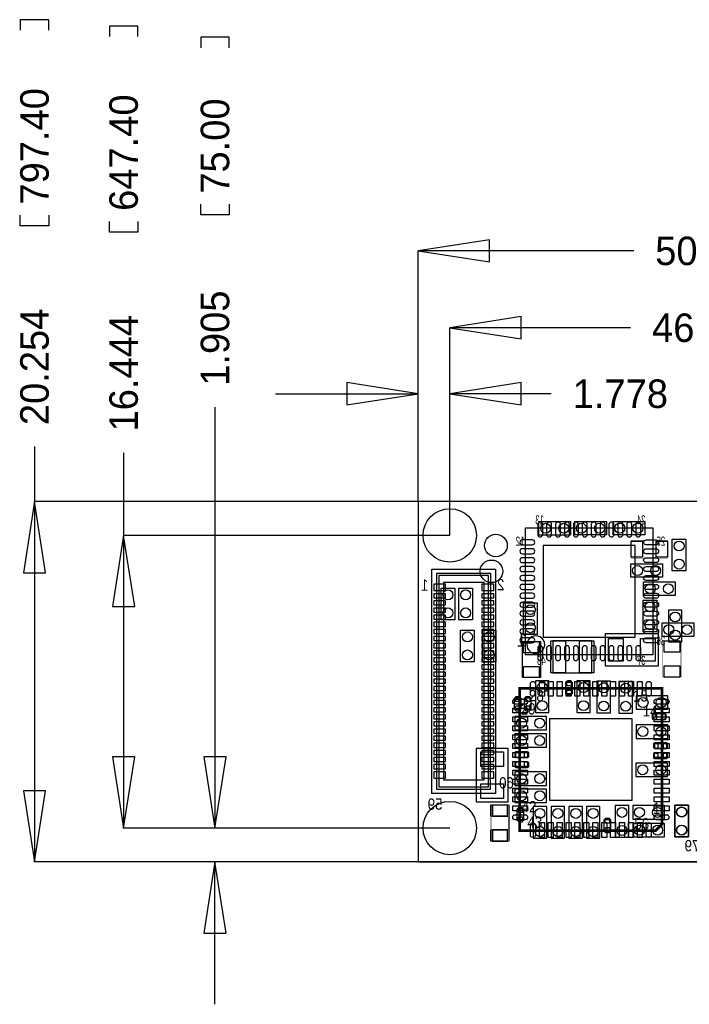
# Model space of a CAD drawing. Extents: x -22.4 to 58.4, y -8 to 47.3.
# Tile 1 of 6: x -22.4 to 15.2, y -8 to 47.3. Entities that reach past the tile are written whole.
import ezdxf

# ---------------------------------------------------------------- set-up
doc = ezdxf.new("R2010")
doc.units = 0
for name, color, linetype in [('BG_DIMENSION', 2, 'CONTINUOUS'), ('BG_OUTLINE', 3, 'CONTINUOUS'), ('PG_ASSEMBLY_BOTTOM', 30, 'CONTINUOUS'), ('PG_ASSEMBLY_TOP', 4, 'CONTINUOUS'), ('PIN_BOTTOM', 6, 'CONTINUOUS'), ('PIN_TOP', 160, 'CONTINUOUS')]:
    doc.layers.add(name, color=color, linetype=linetype)

msp = doc.modelspace()

# ---------------------------------------------------------------- linework, layer by layer
at = {"layer": 'BG_DIMENSION'}
for points in [[(-20.7391, 46.736), (-20.7391, 47.3329), (-22.3393, 47.3329), (-22.3393, 46.736)], [(-15.7353, 46.3804), (-15.7353, 46.9773), (-17.3355, 46.9773), (-17.3355, 46.3804)], [(-10.6045, 45.7454), (-10.6045, 46.3423), (-12.2047, 46.3423), (-12.2047, 45.7454)], [(-10.6045, 36.957), (-10.6045, 36.3601), (-12.2047, 36.3601), (-12.2047, 36.957)], [(-20.7391, 36.3474), (-20.7391, 35.7505), (-22.3393, 35.7505), (-22.3393, 36.3474)], [(-15.7353, 35.9918), (-15.7353, 35.3949), (-17.3355, 35.3949), (-17.3355, 35.9918)], [(12.10945, 34.3408), (0, 34.3408)], [(0, 20.25396), (0, 34.3408)], [(11.93165, 30.0228), (1.778, 30.0228)], [(1.778, 18.34896), (1.778, 30.0228)], [(-7.999984, 26.3144), (0, 26.3144)], [(0, 20.25396), (0, 26.3144)], [(7.47395, 26.3144), (1.778, 26.3144)], [(1.778, 18.34896), (1.778, 26.3144)], [(-11.4046, 25.55875), (-11.4046, 1.905)], [(-21.5392, 23.34895), (-21.5392, 20.25396)], [(-16.5354, 22.99335), (-16.5354, 18.34896)], [(-21.5392, 20.25396), (-21.5392, 0)], [(0, 20.25396), (-21.5392, 20.25396)], [(-16.5354, 18.34896), (-16.5354, 1.905)], [(1.778, 18.34896), (-16.5354, 18.34896)], [(1.778, 1.905), (-16.5354, 1.905)], [(1.778, 1.905), (-11.4046, 1.905)], [(0, 0), (-21.5392, 0)], [(-11.4046, -7.999984), (-11.4046, 0)], [(0, 0), (-11.4046, 0)]]:
    msp.add_lwpolyline(points, dxfattribs=at)
for points in [[(3.999992, 34.96564), (0, 34.3408), (3.999992, 33.71596)], [(5.777992, 30.64764), (1.778, 30.0228), (5.777992, 29.39796)], [(-3.999992, 25.68956), (0, 26.3144), (-3.999992, 26.93924)], [(5.777992, 26.93924), (1.778, 26.3144), (5.777992, 25.68956)], [(-20.91436, 16.253968), (-21.5392, 20.25396), (-22.16404, 16.253968)], [(-15.91056, 14.348968), (-16.5354, 18.34896), (-17.16024, 14.348968)], [(-17.16024, 5.904992), (-16.5354, 1.905), (-15.91056, 5.904992)], [(-12.02944, 5.904992), (-11.4046, 1.905), (-10.77976, 5.904992)], [(-22.16404, 3.999992), (-21.5392, 0), (-20.91436, 3.999992)], [(-10.77976, -3.999992), (-11.4046, 0), (-12.02944, -3.999992)]]:
    msp.add_lwpolyline(points, close=True, dxfattribs=at)
at = {"layer": 'BG_OUTLINE'}
msp.add_lwpolyline([(50.378106, 0), (50.378106, 20.25396), (0, 20.25396), (0, 0)], close=True, dxfattribs=at)
msp.add_lwpolyline([(50.378106, 0), (0, 0)], dxfattribs=at)
at = {"layer": 'PG_ASSEMBLY_BOTTOM'}
for points in [[(6.03123, 18.78457), (13.18133, 18.78457), (13.18133, 11.63447), (6.03123, 11.63447)], [(4.350258, 16.454882), (4.34848, 3.851656), (0.76962, 3.851656), (0.770382, 16.454882)], [(1.03632, 16.218916), (1.03124, 4.082796), (4.06908, 4.082796), (4.08432, 16.218916)], [(1.41732, 15.710916), (1.41732, 4.611116), (3.70078, 4.606036), (3.70332, 15.710916)], [(14.81328, 12.36726), (14.81328, 14.14526), (14.05128, 14.14526), (14.05128, 12.36726)], [(7.34822, 8.40232), (7.34822, 10.18032), (6.58622, 10.18032), (6.58622, 8.40232)], [(8.65632, 10.1092), (8.65632, 9.4488), (8.30072, 9.4488), (8.30072, 10.1092)], [(9.66724, 8.40232), (9.66724, 10.18032), (8.90524, 10.18032), (8.90524, 8.40232)], [(10.80008, 8.38454), (10.80008, 10.16254), (10.03808, 10.16254), (10.03808, 8.38454)], [(12.03706, 8.36676), (12.03706, 10.14476), (11.27506, 10.14476), (11.27506, 8.36676)], [(5.41528, 8.5598), (5.41528, 9.2202), (5.77088, 9.2202), (5.77088, 8.5598)], [(6.3373, 9.2202), (6.3373, 8.5598), (5.9817, 8.5598), (5.9817, 9.2202)], [(12.24788, 8.58012), (14.02588, 8.58012), (14.02588, 9.34212), (12.24788, 9.34212)], [(13.86586, 7.99338), (13.20546, 7.99338), (13.20546, 8.34898), (13.86586, 8.34898)], [(7.20852, 8.18134), (5.43052, 8.18134), (5.43052, 7.41934), (7.20852, 7.41934)], [(7.20598, 7.20344), (5.42798, 7.20344), (5.42798, 6.44144), (7.20598, 6.44144)], [(12.23772, 6.9469), (14.01572, 6.9469), (14.01572, 7.7089), (12.23772, 7.7089)], [(13.94714, 6.36524), (13.28674, 6.36524), (13.28674, 6.72084), (13.94714, 6.72084)], [(5.48894, 6.21284), (6.14934, 6.21284), (6.14934, 5.85724), (5.48894, 5.85724)], [(13.93952, 5.78612), (13.27912, 5.78612), (13.27912, 6.14172), (13.93952, 6.14172)], [(5.48894, 5.64134), (6.14934, 5.64134), (6.14934, 5.28574), (5.48894, 5.28574)], [(12.22756, 4.79806), (14.00556, 4.79806), (14.00556, 5.56006), (12.22756, 5.56006)], [(7.20852, 5.06476), (5.43052, 5.06476), (5.43052, 4.30276), (7.20852, 4.30276)], [(7.21106, 4.09956), (5.43306, 4.09956), (5.43306, 3.33756), (7.21106, 3.33756)], [(5.56768, 2.32664), (5.56768, 2.98704), (5.92328, 2.98704), (5.92328, 2.32664)], [(6.46176, 3.10896), (6.46176, 1.33096), (7.22376, 1.33096), (7.22376, 3.10896)], [(7.46506, 3.10896), (7.46506, 1.33096), (8.22706, 1.33096), (8.22706, 3.10896)], [(8.4709, 3.10896), (8.4709, 1.33096), (9.2329, 1.33096), (9.2329, 3.10896)], [(9.44626, 3.10896), (9.44626, 1.33096), (10.20826, 1.33096), (10.20826, 3.10896)], [(11.06678, 3.16738), (11.06678, 1.38938), (11.82878, 1.38938), (11.82878, 3.16738)], [(13.82522, 3.16738), (12.04722, 3.16738), (12.04722, 2.40538), (13.82522, 2.40538)], [(14.42212, 3.18516), (14.42212, 1.40716), (15.18412, 1.40716), (15.18412, 3.18516)], [(10.44702, 1.7272), (10.44702, 2.3876), (10.80262, 2.3876), (10.80262, 1.7272)], [(12.0523, 1.40462), (13.8303, 1.40462), (13.8303, 2.16662), (12.0523, 2.16662)]]:
    msp.add_lwpolyline(points, close=True, dxfattribs=at)
msp.add_lwpolyline([(1.16332, 16.091916), (1.1557, 4.227576), (3.95478, 4.227576), (3.95732, 16.091916), (1.16332, 16.091916), (1.16332, 15.964916)], dxfattribs=at)
msp.add_lwpolyline([(7.106412, 12.209526, 1), (6.106148, 12.209514, 1)], format="xyb", close=True, dxfattribs=at)
at = {"layer": 'PG_ASSEMBLY_BOTTOM', "const_width": 0.0254}
msp.add_lwpolyline([(5.12064, 1.1684), (5.12064, 3.2004), (4.10464, 3.2004), (4.10464, 1.1684)], close=True, dxfattribs=at)
at = {"layer": 'PG_ASSEMBLY_TOP'}
for points in [[(6.7818, 19.13128), (8.5598, 19.13128), (8.5598, 18.36928), (6.7818, 18.36928)], [(10.56894, 18.37436), (8.79094, 18.37436), (8.79094, 19.13636), (10.56894, 19.13636)], [(10.94232, 19.1389), (12.72032, 19.1389), (12.72032, 18.3769), (10.94232, 18.3769)], [(14.27226, 16.3576), (14.27226, 18.1356), (15.03426, 18.1356), (15.03426, 16.3576)], [(11.94054, 16.75892), (13.71854, 16.75892), (13.71854, 15.99692), (11.94054, 15.99692)], [(12.65174, 15.7353), (14.42974, 15.7353), (14.42974, 14.9733), (12.65174, 14.9733)], [(1.2954, 13.6144), (1.2954, 15.3924), (2.0574, 15.3924), (2.0574, 13.6144)], [(2.286, 13.6144), (2.286, 15.3924), (3.048, 15.3924), (3.048, 13.6144)], [(6.68274, 14.55928), (6.68274, 12.78128), (5.92074, 12.78128), (5.92074, 14.55928)], [(13.3985, 14.7193), (13.3985, 12.9413), (12.6365, 12.9413), (12.6365, 14.7193)], [(15.47368, 12.67206), (13.69568, 12.67206), (13.69568, 13.43406), (15.47368, 13.43406)], [(3.1496, 13.0302), (3.1496, 11.2522), (2.3876, 11.2522), (2.3876, 13.0302)], [(4.3688, 13.0302), (4.3688, 11.2522), (3.6068, 11.2522), (3.6068, 13.0302)], [(10.496296, 11.017758), (13.496544, 11.017758), (13.496544, 12.817602), (10.496296, 12.817602)], [(5.85216, 10.35812), (5.85216, 12.39012), (6.86816, 12.39012), (6.86816, 10.35812)], [(7.561326, 10.631678), (9.761474, 10.631678), (9.761474, 12.431522), (7.561326, 12.431522)], [(3.260598, 6.379464), (3.260598, 3.379216), (5.060442, 3.379216), (5.060442, 6.379464)], [(15.17142, 3.19024), (15.17142, 1.41224), (14.40942, 1.41224), (14.40942, 3.19024)]]:
    msp.add_lwpolyline(points, close=True, dxfattribs=at)
for points, const_width in [([(11.96086, 18.08226), (13.99286, 18.08226), (13.99286, 17.06626), (11.96086, 17.06626)], 0.0254), ([(13.7414, 10.39368), (13.7414, 12.42568), (14.7574, 12.42568), (14.7574, 10.39368)], 0.0254), ([(13.697712, 2.131314), (13.697712, 9.760712), (5.697728, 9.760712), (5.697728, 1.760728), (13.327126, 1.760728)], 0.1524), ([(4.04622, 1.17094), (4.04622, 3.20294), (5.06222, 3.20294), (5.06222, 1.17094)], 0.0254)]:
    msp.add_lwpolyline(points, close=True, dxfattribs=dict(at, const_width=const_width))
at = {"layer": 'PIN_BOTTOM'}
for points in [[(6.995922, 18.405094), (6.995922, 18.963894, 1), (6.716522, 18.963894), (6.716522, 18.405094, 1)], [(7.496048, 18.405094), (7.496048, 18.963894, 1), (7.216648, 18.963894), (7.216648, 18.405094, 1)], [(7.99592, 18.405094), (7.99592, 18.963894, 1), (7.71652, 18.963894), (7.71652, 18.405094, 1)], [(8.496046, 18.405094), (8.496046, 18.963894, 1), (8.216646, 18.963894), (8.216646, 18.405094, 1)], [(8.995918, 18.405094), (8.995918, 18.963894, 1), (8.716518, 18.963894), (8.716518, 18.405094, 1)], [(9.496044, 18.405094), (9.496044, 18.963894, 1), (9.216644, 18.963894), (9.216644, 18.405094, 1)], [(9.995916, 18.405094), (9.995916, 18.963894, 1), (9.716516, 18.963894), (9.716516, 18.405094, 1)], [(10.496042, 18.405094), (10.496042, 18.963894, 1), (10.216642, 18.963894), (10.216642, 18.405094, 1)], [(10.995914, 18.405094), (10.995914, 18.963894, 1), (10.716514, 18.963894), (10.716514, 18.405094, 1)], [(11.49604, 18.405094), (11.49604, 18.963894, 1), (11.21664, 18.963894), (11.21664, 18.405094, 1)], [(11.995912, 18.405094), (11.995912, 18.963894, 1), (11.716512, 18.963894), (11.716512, 18.405094, 1)], [(12.496038, 18.405094), (12.496038, 18.963894, 1), (12.216638, 18.963894), (12.216638, 18.405094, 1)], [(6.410706, 18.099278), (5.851906, 18.099278, 1), (5.851906, 17.819878), (6.410706, 17.819878, 1)], [(13.360654, 17.819878), (12.801854, 17.819878, -1), (12.801854, 18.099278), (13.360654, 18.099278, -1)], [(6.410706, 17.599152), (5.851906, 17.599152, 1), (5.851906, 17.319752), (6.410706, 17.319752, 1)], [(13.360654, 17.319752), (12.801854, 17.319752, -1), (12.801854, 17.599152), (13.360654, 17.599152, -1)], [(6.410706, 17.09928), (5.851906, 17.09928, 1), (5.851906, 16.81988), (6.410706, 16.81988, 1)], [(13.360654, 16.81988), (12.801854, 16.81988, -1), (12.801854, 17.09928), (13.360654, 17.09928, -1)], [(6.410706, 16.599154), (5.851906, 16.599154, 1), (5.851906, 16.319754), (6.410706, 16.319754, 1)], [(6.410706, 16.099282), (5.851906, 16.099282, 1), (5.851906, 15.819882), (6.410706, 15.819882, 1)], [(13.360654, 16.319754), (12.801854, 16.319754, -1), (12.801854, 16.599154), (13.360654, 16.599154, -1)], [(13.360654, 15.819882), (12.801854, 15.819882, -1), (12.801854, 16.099282), (13.360654, 16.099282, -1)], [(6.410706, 15.599156), (5.851906, 15.599156, 1), (5.851906, 15.319756), (6.410706, 15.319756, 1)], [(13.360654, 15.319756), (12.801854, 15.319756, -1), (12.801854, 15.599156), (13.360654, 15.599156, -1)], [(6.410706, 15.099284), (5.851906, 15.099284, 1), (5.851906, 14.819884), (6.410706, 14.819884, 1)], [(13.360654, 14.819884), (12.801854, 14.819884, -1), (12.801854, 15.099284), (13.360654, 15.099284, -1)], [(6.410706, 14.599158), (5.851906, 14.599158, 1), (5.851906, 14.319758), (6.410706, 14.319758, 1)], [(13.360654, 14.319758), (12.801854, 14.319758, -1), (12.801854, 14.599158), (13.360654, 14.599158, -1)], [(6.410706, 14.099286), (5.851906, 14.099286, 1), (5.851906, 13.819886), (6.410706, 13.819886, 1)], [(13.360654, 13.819886), (12.801854, 13.819886, -1), (12.801854, 14.099286), (13.360654, 14.099286, -1)], [(6.410706, 13.59916), (5.851906, 13.59916, 1), (5.851906, 13.31976), (6.410706, 13.31976, 1)], [(13.360654, 13.31976), (12.801854, 13.31976, -1), (12.801854, 13.59916), (13.360654, 13.59916, -1)], [(6.410706, 13.099288), (5.851906, 13.099288, 1), (5.851906, 12.819888), (6.410706, 12.819888, 1)], [(13.360654, 12.819888), (12.801854, 12.819888, -1), (12.801854, 13.099288), (13.360654, 13.099288, -1)], [(6.410706, 12.599162), (5.851906, 12.599162, 1), (5.851906, 12.319762), (6.410706, 12.319762, 1)], [(13.360654, 12.319762), (12.801854, 12.319762, -1), (12.801854, 12.599162), (13.360654, 12.599162, -1)], [(6.716522, 12.013946), (6.716522, 11.455146, 1), (6.995922, 11.455146), (6.995922, 12.013946, 1)], [(7.216648, 12.013946), (7.216648, 11.455146, 1), (7.496048, 11.455146), (7.496048, 12.013946, 1)], [(7.71652, 12.013946), (7.71652, 11.455146, 1), (7.99592, 11.455146), (7.99592, 12.013946, 1)], [(8.216646, 12.013946), (8.216646, 11.455146, 1), (8.496046, 11.455146), (8.496046, 12.013946, 1)], [(8.716518, 12.013946), (8.716518, 11.455146, 1), (8.995918, 11.455146), (8.995918, 12.013946, 1)], [(9.216644, 12.013946), (9.216644, 11.455146, 1), (9.496044, 11.455146), (9.496044, 12.013946, 1)], [(9.716516, 12.013946), (9.716516, 11.455146, 1), (9.995916, 11.455146), (9.995916, 12.013946, 1)], [(10.216642, 12.013946), (10.216642, 11.455146, 1), (10.496042, 11.455146), (10.496042, 12.013946, 1)], [(10.716514, 12.013946), (10.716514, 11.455146, 1), (10.995914, 11.455146), (10.995914, 12.013946, 1)], [(11.21664, 12.013946), (11.21664, 11.455146, 1), (11.49604, 11.455146), (11.49604, 12.013946, 1)], [(11.716512, 12.013946), (11.716512, 11.455146, 1), (11.995912, 11.455146), (11.995912, 12.013946, 1)], [(12.216638, 12.013946), (12.216638, 11.455146, 1), (12.496038, 11.455146), (12.496038, 12.013946, 1)], [(8.38962, 10.1727, 0.414214), (8.33882, 10.1219), (8.33882, 9.9695, 0.414214), (8.38962, 9.9187), (8.56742, 9.9187, 0.414214), (8.61822, 9.9695), (8.61822, 10.1219, 0.414214), (8.56742, 10.1727)], [(8.38962, 9.6393, 0.414214), (8.33882, 9.5885), (8.33882, 9.4361, 0.414214), (8.38962, 9.3853), (8.56742, 9.3853, 0.414214), (8.61822, 9.4361), (8.61822, 9.5885, 0.414214), (8.56742, 9.6393)], [(5.68198, 9.0297, 0.414214), (5.73278, 9.0805), (5.73278, 9.2329, 0.414214), (5.68198, 9.2837), (5.50418, 9.2837, 0.414214), (5.45338, 9.2329), (5.45338, 9.0805, 0.414214), (5.50418, 9.0297)], [(6.0706, 9.2837, 0.414214), (6.0198, 9.2329), (6.0198, 9.0805, 0.414214), (6.0706, 9.0297), (6.2484, 9.0297, 0.414214), (6.2992, 9.0805), (6.2992, 9.2329, 0.414214), (6.2484, 9.2837)], [(5.68198, 8.4963, 0.414214), (5.73278, 8.5471), (5.73278, 8.6995, 0.414214), (5.68198, 8.7503), (5.50418, 8.7503, 0.414214), (5.45338, 8.6995), (5.45338, 8.5471, 0.414214), (5.50418, 8.4963)], [(6.0706, 8.7503, 0.414214), (6.0198, 8.6995), (6.0198, 8.5471, 0.414214), (6.0706, 8.4963), (6.2484, 8.4963, 0.414214), (6.2992, 8.5471), (6.2992, 8.6995, 0.414214), (6.2484, 8.7503)], [(13.39596, 8.26008, 0.414214), (13.34516, 8.31088), (13.19276, 8.31088, 0.414214), (13.14196, 8.26008), (13.14196, 8.08228, 0.414214), (13.19276, 8.03148), (13.34516, 8.03148, 0.414214), (13.39596, 8.08228)], [(13.92936, 8.26008, 0.414214), (13.87856, 8.31088), (13.72616, 8.31088, 0.414214), (13.67536, 8.26008), (13.67536, 8.08228, 0.414214), (13.72616, 8.03148), (13.87856, 8.03148, 0.414214), (13.92936, 8.08228)], [(13.47724, 6.63194, 0.414214), (13.42644, 6.68274), (13.27404, 6.68274, 0.414214), (13.22324, 6.63194), (13.22324, 6.45414, 0.414214), (13.27404, 6.40334), (13.42644, 6.40334, 0.414214), (13.47724, 6.45414)], [(14.01064, 6.63194, 0.414214), (13.95984, 6.68274), (13.80744, 6.68274, 0.414214), (13.75664, 6.63194), (13.75664, 6.45414, 0.414214), (13.80744, 6.40334), (13.95984, 6.40334, 0.414214), (14.01064, 6.45414)], [(5.42544, 5.94614, 0.414214), (5.47624, 5.89534), (5.62864, 5.89534, 0.414214), (5.67944, 5.94614), (5.67944, 6.12394, 0.414214), (5.62864, 6.17474), (5.47624, 6.17474, 0.414214), (5.42544, 6.12394)], [(5.95884, 5.94614, 0.414214), (6.00964, 5.89534), (6.16204, 5.89534, 0.414214), (6.21284, 5.94614), (6.21284, 6.12394, 0.414214), (6.16204, 6.17474), (6.00964, 6.17474, 0.414214), (5.95884, 6.12394)], [(13.46962, 6.05282, 0.414214), (13.41882, 6.10362), (13.26642, 6.10362, 0.414214), (13.21562, 6.05282), (13.21562, 5.87502, 0.414214), (13.26642, 5.82422), (13.41882, 5.82422, 0.414214), (13.46962, 5.87502)], [(14.00302, 6.05282, 0.414214), (13.95222, 6.10362), (13.79982, 6.10362, 0.414214), (13.74902, 6.05282), (13.74902, 5.87502, 0.414214), (13.79982, 5.82422), (13.95222, 5.82422, 0.414214), (14.00302, 5.87502)], [(5.42544, 5.37464, 0.414214), (5.47624, 5.32384), (5.62864, 5.32384, 0.414214), (5.67944, 5.37464), (5.67944, 5.55244, 0.414214), (5.62864, 5.60324), (5.47624, 5.60324, 0.414214), (5.42544, 5.55244)], [(5.95884, 5.37464, 0.414214), (6.00964, 5.32384), (6.16204, 5.32384, 0.414214), (6.21284, 5.37464), (6.21284, 5.55244, 0.414214), (6.16204, 5.60324), (6.00964, 5.60324, 0.414214), (5.95884, 5.55244)], [(5.83438, 2.79654, 0.414214), (5.88518, 2.84734), (5.88518, 2.99974, 0.414214), (5.83438, 3.05054), (5.65658, 3.05054, 0.414214), (5.60578, 2.99974), (5.60578, 2.84734, 0.414214), (5.65658, 2.79654)], [(5.83438, 2.26314, 0.414214), (5.88518, 2.31394), (5.88518, 2.46634, 0.414214), (5.83438, 2.51714), (5.65658, 2.51714, 0.414214), (5.60578, 2.46634), (5.60578, 2.31394, 0.414214), (5.65658, 2.26314)], [(10.71372, 2.1971, 0.414214), (10.76452, 2.2479), (10.76452, 2.4003, 0.414214), (10.71372, 2.4511), (10.53592, 2.4511, 0.414214), (10.48512, 2.4003), (10.48512, 2.2479, 0.414214), (10.53592, 2.1971)], [(10.71372, 1.6637, 0.414214), (10.76452, 1.7145), (10.76452, 1.8669, 0.414214), (10.71372, 1.9177), (10.53592, 1.9177, 0.414214), (10.48512, 1.8669), (10.48512, 1.7145, 0.414214), (10.53592, 1.6637)]]:
    msp.add_lwpolyline(points, format="xyb", close=True, dxfattribs=at)
for points in [[(12.18438, 17.78762), (7.02818, 17.78762), (7.02818, 12.63142), (12.18438, 12.63142)], [(1.53543, 15.607792), (0.87503, 15.607792), (0.87503, 15.252192), (1.53543, 15.252192)], [(4.24561, 15.607792), (3.58521, 15.607792), (3.58521, 15.252192), (4.24561, 15.252192)], [(1.53543, 15.069312), (0.87503, 15.069312), (0.87503, 14.840712), (1.53543, 14.840712)], [(4.24561, 15.069312), (3.58521, 15.069312), (3.58521, 14.840712), (4.24561, 14.840712)], [(1.53543, 14.669262), (0.87503, 14.669262), (0.87503, 14.440662), (1.53543, 14.440662)], [(4.24561, 14.669262), (3.58521, 14.669262), (3.58521, 14.440662), (4.24561, 14.440662)], [(1.53543, 14.269212), (0.87503, 14.269212), (0.87503, 14.040612), (1.53543, 14.040612)], [(1.53543, 13.869162), (0.87503, 13.869162), (0.87503, 13.640562), (1.53543, 13.640562)], [(4.24561, 14.269212), (3.58521, 14.269212), (3.58521, 14.040612), (4.24561, 14.040612)], [(4.24561, 13.869162), (3.58521, 13.869162), (3.58521, 13.640562), (4.24561, 13.640562)], [(1.53543, 13.469112), (0.87503, 13.469112), (0.87503, 13.240512), (1.53543, 13.240512)], [(4.24561, 13.469112), (3.58521, 13.469112), (3.58521, 13.240512), (4.24561, 13.240512)], [(1.53543, 13.069316), (0.87503, 13.069316), (0.87503, 12.840716), (1.53543, 12.840716)], [(4.24561, 13.069316), (3.58521, 13.069316), (3.58521, 12.840716), (4.24561, 12.840716)], [(1.53543, 12.669266), (0.87503, 12.669266), (0.87503, 12.440666), (1.53543, 12.440666)], [(1.53543, 12.269216), (0.87503, 12.269216), (0.87503, 12.040616), (1.53543, 12.040616)], [(4.24561, 12.669266), (3.58521, 12.669266), (3.58521, 12.440666), (4.24561, 12.440666)], [(4.24561, 12.269216), (3.58521, 12.269216), (3.58521, 12.040616), (4.24561, 12.040616)], [(1.53543, 11.869166), (0.87503, 11.869166), (0.87503, 11.640566), (1.53543, 11.640566)], [(4.24561, 11.869166), (3.58521, 11.869166), (3.58521, 11.640566), (4.24561, 11.640566)], [(1.53543, 11.469116), (0.87503, 11.469116), (0.87503, 11.240516), (1.53543, 11.240516)], [(1.53543, 11.06932), (0.87503, 11.06932), (0.87503, 10.84072), (1.53543, 10.84072)], [(4.24561, 11.469116), (3.58521, 11.469116), (3.58521, 11.240516), (4.24561, 11.240516)], [(4.24561, 11.06932), (3.58521, 11.06932), (3.58521, 10.84072), (4.24561, 10.84072)], [(1.53543, 10.66927), (0.87503, 10.66927), (0.87503, 10.44067), (1.53543, 10.44067)], [(4.24561, 10.66927), (3.58521, 10.66927), (3.58521, 10.44067), (4.24561, 10.44067)], [(1.53543, 10.26922), (0.87503, 10.26922), (0.87503, 10.04062), (1.53543, 10.04062)], [(4.24561, 10.26922), (3.58521, 10.26922), (3.58521, 10.04062), (4.24561, 10.04062)], [(1.53543, 9.86917), (0.87503, 9.86917), (0.87503, 9.64057), (1.53543, 9.64057)], [(1.53543, 9.46912), (0.87503, 9.46912), (0.87503, 9.24052), (1.53543, 9.24052)], [(4.24561, 9.86917), (3.58521, 9.86917), (3.58521, 9.64057), (4.24561, 9.64057)], [(4.24561, 9.46912), (3.58521, 9.46912), (3.58521, 9.24052), (4.24561, 9.24052)], [(1.53543, 9.069324), (0.87503, 9.069324), (0.87503, 8.840724), (1.53543, 8.840724)], [(4.24561, 9.069324), (3.58521, 9.069324), (3.58521, 8.840724), (4.24561, 8.840724)], [(1.53543, 8.669274), (0.87503, 8.669274), (0.87503, 8.440674), (1.53543, 8.440674)], [(4.24561, 8.669274), (3.58521, 8.669274), (3.58521, 8.440674), (4.24561, 8.440674)], [(1.53543, 8.269224), (0.87503, 8.269224), (0.87503, 8.040624), (1.53543, 8.040624)], [(1.53543, 7.869174), (0.87503, 7.869174), (0.87503, 7.640574), (1.53543, 7.640574)], [(4.24561, 8.269224), (3.58521, 8.269224), (3.58521, 8.040624), (4.24561, 8.040624)], [(4.24561, 7.869174), (3.58521, 7.869174), (3.58521, 7.640574), (4.24561, 7.640574)], [(1.53543, 7.469124), (0.87503, 7.469124), (0.87503, 7.240524), (1.53543, 7.240524)], [(4.24561, 7.469124), (3.58521, 7.469124), (3.58521, 7.240524), (4.24561, 7.240524)], [(1.53543, 7.069328), (0.87503, 7.069328), (0.87503, 6.840728), (1.53543, 6.840728)], [(1.53543, 6.669278), (0.87503, 6.669278), (0.87503, 6.440678), (1.53543, 6.440678)], [(4.24561, 7.069328), (3.58521, 7.069328), (3.58521, 6.840728), (4.24561, 6.840728)], [(4.24561, 6.669278), (3.58521, 6.669278), (3.58521, 6.440678), (4.24561, 6.440678)], [(1.53543, 6.269228), (0.87503, 6.269228), (0.87503, 6.040628), (1.53543, 6.040628)], [(4.24561, 6.269228), (3.58521, 6.269228), (3.58521, 6.040628), (4.24561, 6.040628)], [(1.53543, 5.869178), (0.87503, 5.869178), (0.87503, 5.640578), (1.53543, 5.640578)], [(4.24561, 5.869178), (3.58521, 5.869178), (3.58521, 5.640578), (4.24561, 5.640578)], [(1.53543, 5.469128), (0.87503, 5.469128), (0.87503, 5.240528), (1.53543, 5.240528)], [(1.53543, 5.057648), (0.87503, 5.057648), (0.87503, 4.702048), (1.53543, 4.702048)], [(4.24561, 5.469128), (3.58521, 5.469128), (3.58521, 5.240528), (4.24561, 5.240528)], [(4.24561, 5.057648), (3.58521, 5.057648), (3.58521, 4.702048), (4.24561, 4.702048)], [(5.05714, 3.2004), (4.16814, 3.2004), (4.16814, 2.5654), (5.05714, 2.5654)], [(5.05714, 1.8034), (4.16814, 1.8034), (4.16814, 1.1684), (5.05714, 1.1684)]]:
    msp.add_lwpolyline(points, close=True, dxfattribs=at)
for centre, radius in [((1.778, 18.34896), 1.499997), ((4.3688, 17.78), 0.635), ((14.43228, 13.76426), 0.2794), ((14.43228, 12.74826), 0.2794), ((6.96722, 9.79932), 0.2794), ((9.28624, 9.79932), 0.2794), ((10.41908, 9.78154), 0.2794), ((11.65606, 9.76376), 0.2794), ((6.96722, 8.78332), 0.2794), ((9.28624, 8.78332), 0.2794), ((10.41908, 8.76554), 0.2794), ((11.65606, 8.74776), 0.2794), ((12.62888, 8.96112), 0.2794), ((13.64488, 8.96112), 0.2794), ((5.81152, 7.80034), 0.2794), ((6.82752, 7.80034), 0.2794), ((12.61872, 7.3279), 0.2794), ((13.63472, 7.3279), 0.2794), ((5.80898, 6.82244), 0.2794), ((6.82498, 6.82244), 0.2794), ((12.60856, 5.17906), 0.2794), ((13.62456, 5.17906), 0.2794), ((5.81152, 4.68376), 0.2794), ((6.82752, 4.68376), 0.2794), ((5.81406, 3.71856), 0.2794), ((6.83006, 3.71856), 0.2794), ((1.778, 1.905), 1.499997), ((6.84276, 2.72796), 0.2794), ((7.84606, 2.72796), 0.2794), ((8.8519, 2.72796), 0.2794), ((9.82726, 2.72796), 0.2794), ((11.44778, 2.78638), 0.2794), ((12.42822, 2.78638), 0.2794), ((13.44422, 2.78638), 0.2794), ((14.80312, 2.80416), 0.2794), ((6.84276, 1.71196), 0.2794), ((7.84606, 1.71196), 0.2794), ((8.8519, 1.71196), 0.2794), ((9.82726, 1.71196), 0.2794), ((11.44778, 1.77038), 0.2794), ((12.4333, 1.78562), 0.2794), ((13.4493, 1.78562), 0.2794), ((14.80312, 1.78816), 0.2794)]:
    msp.add_circle(centre, radius, dxfattribs=at)
at = {"layer": 'PIN_TOP'}
for points in [[(12.59586, 18.01876), (12.59586, 17.12976), (11.96086, 17.12976), (11.96086, 18.01876)], [(13.99286, 18.01876), (13.99286, 17.12976), (13.35786, 17.12976), (13.35786, 18.01876)], [(5.91566, 12.39012), (6.80466, 12.39012), (6.80466, 11.75512), (5.91566, 11.75512)], [(7.4549, 10.6299), (7.4549, 12.4333), (8.2677, 12.4333), (8.2677, 10.6299)], [(9.0551, 10.6299), (9.0551, 12.4333), (9.8679, 12.4333), (9.8679, 10.6299)], [(11.503025, 11.28268), (10.689971, 11.28268), (10.689971, 12.55268), (11.503025, 12.55268)], [(13.302869, 11.28268), (12.489815, 11.28268), (12.489815, 12.55268), (13.302869, 12.55268)], [(13.8049, 12.42568), (14.6939, 12.42568), (14.6939, 11.79068), (13.8049, 11.79068)], [(5.91566, 10.99312), (6.80466, 10.99312), (6.80466, 10.35812), (5.91566, 10.35812)], [(13.8049, 11.02868), (14.6939, 11.02868), (14.6939, 10.39368), (13.8049, 10.39368)], [(7.087362, 9.310624), (6.807962, 9.310624), (6.807962, 10.148824), (7.087362, 10.148824)], [(7.587488, 9.310624), (7.308088, 9.310624), (7.308088, 10.148824), (7.587488, 10.148824)], [(8.08736, 9.310624), (7.80796, 9.310624), (7.80796, 10.148824), (8.08736, 10.148824)], [(8.587486, 9.310624), (8.308086, 9.310624), (8.308086, 10.148824), (8.587486, 10.148824)], [(9.087358, 9.310624), (8.807958, 9.310624), (8.807958, 10.148824), (9.087358, 10.148824)], [(9.587484, 9.310624), (9.308084, 9.310624), (9.308084, 10.148824), (9.587484, 10.148824)], [(10.087356, 9.310624), (9.807956, 9.310624), (9.807956, 10.148824), (10.087356, 10.148824)], [(10.587482, 9.310624), (10.308082, 9.310624), (10.308082, 10.148824), (10.587482, 10.148824)], [(11.087354, 9.310624), (10.807954, 9.310624), (10.807954, 10.148824), (11.087354, 10.148824)], [(11.58748, 9.310624), (11.30808, 9.310624), (11.30808, 10.148824), (11.58748, 10.148824)], [(12.087352, 9.310624), (11.807952, 9.310624), (11.807952, 10.148824), (12.087352, 10.148824)], [(12.587478, 9.310624), (12.308078, 9.310624), (12.308078, 10.148824), (12.587478, 10.148824)], [(6.147816, 8.650478), (6.147816, 8.371078), (5.309616, 8.371078), (5.309616, 8.650478)], [(14.085824, 8.650478), (14.085824, 8.371078), (13.247624, 8.371078), (13.247624, 8.650478)], [(6.147816, 8.150352), (6.147816, 7.870952), (5.309616, 7.870952), (5.309616, 8.150352)], [(11.99642, 8.05942), (11.99642, 3.46202), (7.39902, 3.46202), (7.39902, 8.05942)], [(14.085824, 8.150352), (14.085824, 7.870952), (13.247624, 7.870952), (13.247624, 8.150352)], [(6.147816, 7.65048), (6.147816, 7.37108), (5.309616, 7.37108), (5.309616, 7.65048)], [(14.085824, 7.65048), (14.085824, 7.37108), (13.247624, 7.37108), (13.247624, 7.65048)], [(6.147816, 7.150354), (6.147816, 6.870954), (5.309616, 6.870954), (5.309616, 7.150354)], [(6.147816, 6.650482), (6.147816, 6.371082), (5.309616, 6.371082), (5.309616, 6.650482)], [(14.085824, 7.150354), (14.085824, 6.870954), (13.247624, 6.870954), (13.247624, 7.150354)], [(14.085824, 6.650482), (14.085824, 6.371082), (13.247624, 6.371082), (13.247624, 6.650482)], [(3.52552, 5.372608), (3.52552, 6.185662), (4.79552, 6.185662), (4.79552, 5.372608)], [(6.147816, 6.150356), (6.147816, 5.870956), (5.309616, 5.870956), (5.309616, 6.150356)], [(14.085824, 6.150356), (14.085824, 5.870956), (13.247624, 5.870956), (13.247624, 6.150356)], [(6.147816, 5.650484), (6.147816, 5.371084), (5.309616, 5.371084), (5.309616, 5.650484)], [(14.085824, 5.650484), (14.085824, 5.371084), (13.247624, 5.371084), (13.247624, 5.650484)], [(6.147816, 5.150358), (6.147816, 4.870958), (5.309616, 4.870958), (5.309616, 5.150358)], [(14.085824, 5.150358), (14.085824, 4.870958), (13.247624, 4.870958), (13.247624, 5.150358)], [(6.147816, 4.650486), (6.147816, 4.371086), (5.309616, 4.371086), (5.309616, 4.650486)], [(14.085824, 4.650486), (14.085824, 4.371086), (13.247624, 4.371086), (13.247624, 4.650486)], [(3.52552, 3.572764), (3.52552, 4.385818), (4.79552, 4.385818), (4.79552, 3.572764)], [(6.147816, 4.15036), (6.147816, 3.87096), (5.309616, 3.87096), (5.309616, 4.15036)], [(14.085824, 4.15036), (14.085824, 3.87096), (13.247624, 3.87096), (13.247624, 4.15036)], [(6.147816, 3.650488), (6.147816, 3.371088), (5.309616, 3.371088), (5.309616, 3.650488)], [(14.085824, 3.650488), (14.085824, 3.371088), (13.247624, 3.371088), (13.247624, 3.650488)], [(4.10972, 3.20294), (4.99872, 3.20294), (4.99872, 2.56794), (4.10972, 2.56794)], [(6.147816, 3.150362), (6.147816, 2.870962), (5.309616, 2.870962), (5.309616, 3.150362)], [(14.085824, 3.150362), (14.085824, 2.870962), (13.247624, 2.870962), (13.247624, 3.150362)], [(4.10972, 1.80594), (4.99872, 1.80594), (4.99872, 1.17094), (4.10972, 1.17094)], [(7.087362, 1.372616), (6.807962, 1.372616), (6.807962, 2.210816), (7.087362, 2.210816)], [(7.587488, 1.372616), (7.308088, 1.372616), (7.308088, 2.210816), (7.587488, 2.210816)], [(8.08736, 1.372616), (7.80796, 1.372616), (7.80796, 2.210816), (8.08736, 2.210816)], [(8.587486, 1.372616), (8.308086, 1.372616), (8.308086, 2.210816), (8.587486, 2.210816)], [(9.087358, 1.372616), (8.807958, 1.372616), (8.807958, 2.210816), (9.087358, 2.210816)], [(9.587484, 1.372616), (9.308084, 1.372616), (9.308084, 2.210816), (9.587484, 2.210816)], [(10.087356, 1.372616), (9.807956, 1.372616), (9.807956, 2.210816), (10.087356, 2.210816)], [(10.587482, 1.372616), (10.308082, 1.372616), (10.308082, 2.210816), (10.587482, 2.210816)], [(11.087354, 1.372616), (10.807954, 1.372616), (10.807954, 2.210816), (11.087354, 2.210816)], [(11.58748, 1.372616), (11.30808, 1.372616), (11.30808, 2.210816), (11.58748, 2.210816)], [(12.087352, 1.372616), (11.807952, 1.372616), (11.807952, 2.210816), (12.087352, 2.210816)], [(12.587478, 1.372616), (12.308078, 1.372616), (12.308078, 2.210816), (12.587478, 2.210816)]]:
    msp.add_lwpolyline(points, close=True, dxfattribs=at)
for points in [[(6.58749, 10.009124), (6.58749, 9.450324, -1), (6.30809, 9.450324), (6.30809, 10.009124, -1)], [(13.08735, 10.009124), (13.08735, 9.450324, -1), (12.80795, 9.450324), (12.80795, 10.009124, -1)], [(5.449316, 9.15035), (6.008116, 9.15035, -1), (6.008116, 8.87095), (5.449316, 8.87095, -1)], [(13.387324, 9.15035), (13.946124, 9.15035, -1), (13.946124, 8.87095), (13.387324, 8.87095, -1)], [(5.449316, 2.65049), (6.008116, 2.65049, -1), (6.008116, 2.37109), (5.449316, 2.37109, -1)], [(13.387324, 2.65049), (13.946124, 2.65049, -1), (13.946124, 2.37109), (13.387324, 2.37109, -1)], [(6.58749, 2.071116), (6.58749, 1.512316, -1), (6.30809, 1.512316), (6.30809, 2.071116, -1)], [(13.08735, 2.071116), (13.08735, 1.512316, -1), (12.80795, 1.512316), (12.80795, 2.071116, -1)]]:
    msp.add_lwpolyline(points, format="xyb", close=True, dxfattribs=at)
for centre, radius in [((1.778, 18.34896), 1.499997), ((7.1628, 18.75028), 0.2794), ((8.1788, 18.75028), 0.2794), ((9.17194, 18.75536), 0.2794), ((10.18794, 18.75536), 0.2794), ((11.32332, 18.7579), 0.2794), ((12.33932, 18.7579), 0.2794), ((14.65326, 17.7546), 0.2794), ((4.1148, 16.3322), 0.635), ((12.32154, 16.37792), 0.2794), ((13.33754, 16.37792), 0.2794), ((14.65326, 16.7386), 0.2794), ((13.03274, 15.3543), 0.2794), ((14.04874, 15.3543), 0.2794), ((1.6764, 15.0114), 0.2794), ((2.667, 15.0114), 0.2794), ((6.30174, 14.17828), 0.2794), ((13.0175, 14.3383), 0.2794), ((1.6764, 13.9954), 0.2794), ((2.667, 13.9954), 0.2794), ((6.30174, 13.16228), 0.2794), ((13.0175, 13.3223), 0.2794), ((14.07668, 13.05306), 0.2794), ((15.09268, 13.05306), 0.2794), ((2.7686, 12.6492), 0.2794), ((3.9878, 12.6492), 0.2794), ((2.7686, 11.6332), 0.2794), ((3.9878, 11.6332), 0.2794), ((1.778, 1.905), 1.499997), ((14.79042, 2.80924), 0.2794), ((14.79042, 1.79324), 0.2794)]:
    msp.add_circle(centre, radius, dxfattribs=at)

# ---------------------------------------------------------------- texts
at = {"layer": 'BG_DIMENSION'}
for s, p in [('797.40', (-20.7391, 36.9443)), ('647.40', (-15.7353, 36.5887)), ('75.00', (-10.6045, 37.5539)), ('1.905', (-10.6045, 26.7589)), ('20.254', (-20.7391, 24.5491)), ('16.444', (-15.7353, 24.1935))]:
    msp.add_text(s, height=1.6002, rotation=90, dxfattribs=at).set_placement(p)
for s, p in [('50.378', (13.3096, 33.5407)), ('46.313', (13.1318, 29.2227)), ('1.778', (8.6741, 25.5143))]:
    msp.add_text(s, height=1.6002, dxfattribs=at).set_placement(p)
at = {"layer": 'PG_ASSEMBLY_BOTTOM', "text_generation_flag": 2}
for s, height, width, p in [('13', 0.508, 0.6495, (7.071868, 18.976594)), ('24', 0.508, 0.6495, (12.771882, 18.976594)), ('12', 0.508, 0.6495, (5.971794, 17.776698)), ('25', 0.508, 0.6495, (13.871702, 17.776698)), ('1', 0.635, 0.88, (0.57912, 15.241524)), ('2', 0.635, 0.88, (4.84632, 15.266924)), ('36', 0.508, 0.6495, (13.871702, 12.17676)), ('48', 0.508, 0.6495, (7.17169, 11.076686)), ('37', 0.508, 0.6495, (12.771882, 11.076686)), ('60', 0.635, 0.88, (5.37972, 4.128516)), ('59', 0.635, 0.88, (1.36652, 2.934716)), ('79', 0.635, 0.88, (15.79118, 0.598678))]:
    msp.add_text(s, height=height, dxfattribs=dict(at, width=width)).set_placement(p)
msp.add_text('1', height=0.786892, dxfattribs=at).set_placement((6.120892, 12.090654))
at = {"layer": 'PG_ASSEMBLY_TOP', "width": 0.88}
for s, p in [('28', (6.22554, 9.028684)), ('15', (12.06754, 9.013444)), ('29', (5.76326, 8.284718)), ('14', (12.61364, 8.175498)), ('42', (5.80898, 2.788158)), ('1', (13.17752, 2.694178)), ('43', (6.13918, 1.922018)), ('56', (12.1412, 1.827784))]:
    msp.add_text(s, height=0.635, dxfattribs=at).set_placement(p)

doc.saveas('drawing.dxf')
